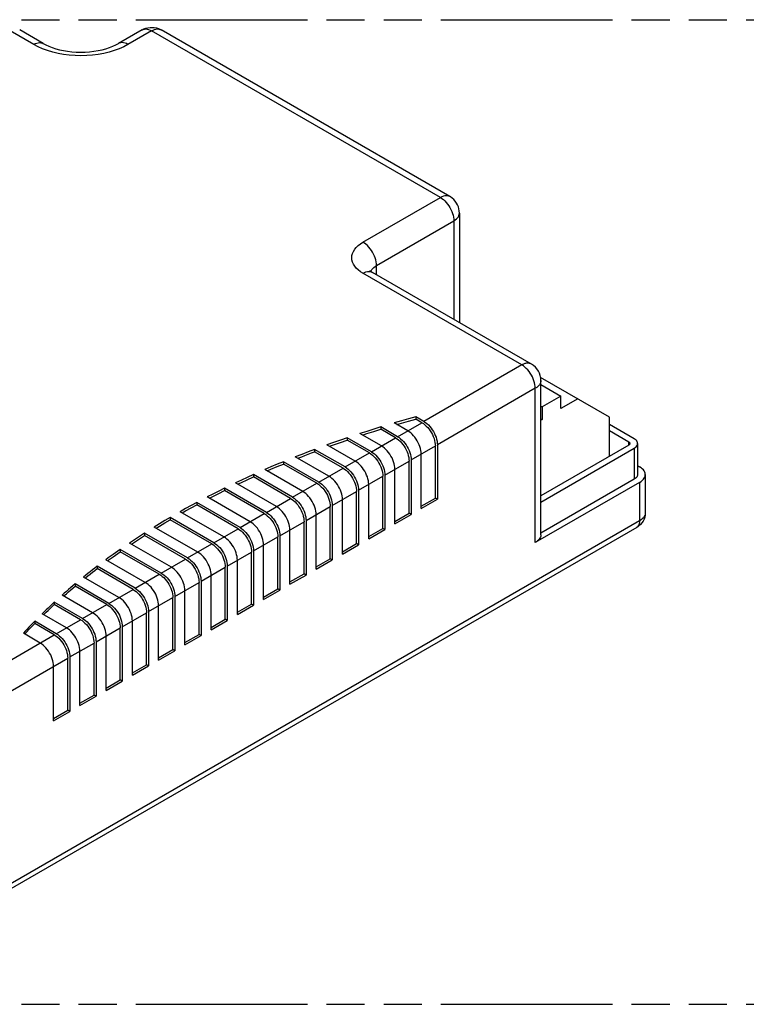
# Model space of a CAD drawing. Header units: millimetres. Extents: x 0 to 210, y 0 to 297.
# Tile 7 of 9: x 91 to 128, y 208 to 258. Entities that reach past the tile are written whole.
import ezdxf

# ---------------------------------------------------------------- set-up
doc = ezdxf.new("R2010")
doc.units = ezdxf.units.MM
doc.header["$LTSCALE"] = 19.36
doc.linetypes.add('PHANTOM', pattern=[0.8, 0.45, -0.05, 0.1, -0.05, 0.1, -0.05])
doc.layers.get('0').update_dxf_attribs({"linetype": 'CONTINUOUS'})
doc.layers.add('DEFAULT_3', color=7, linetype='PHANTOM')
doc.layers.add('Z_AXIS', color=7, linetype='CONTINUOUS')

msp = doc.modelspace()

# ---------------------------------------------------------------- linework, layer by layer
at = {"color": 9, "linetype": 'Continuous'}
for p, q in [((91.4096, 256.4243), (90.2134, 257.1149)), ((97.3906, 257.1149), (96.1944, 256.4243)), ((112.0525, 248.65), (97.3906, 257.1149)), ((108.1222, 246.3808), (112.0525, 248.65)), ((108.8057, 245.1969), (112.736, 247.4661)), ((112.736, 247.4661), (112.736, 242.4655)), ((108.8057, 244.7346), (108.8057, 245.1969)), ((116.1879, 240.1456), (108.1222, 244.8023)), ((108.5375, 244.8949), (108.5468, 244.9265)), ((108.5468, 244.9265), (108.5768, 244.9866)), ((116.1879, 240.1456), (111.2152, 237.2747)), ((116.8715, 238.9617), (111.8988, 236.0908)), ((116.8715, 231.1281), (116.8715, 238.9617)), ((109.8823, 236.5051), (111.1127, 237.2155)), ((108.5494, 235.7356), (109.7798, 236.4459)), ((110.5659, 235.3212), (111.7962, 236.0316)), ((121.622, 236.0808), (121.622, 236.2386)), ((107.2166, 234.966), (108.4469, 235.6764)), ((121.8954, 235.9229), (121.8954, 234.3443)), ((109.233, 234.5517), (110.4633, 235.262)), ((105.8837, 234.1965), (107.114, 234.9069)), ((104.5508, 233.427), (105.7811, 234.1373)), ((107.9001, 233.7821), (109.1305, 234.4925)), ((122.1689, 234.1865), (122.1689, 232.233)), ((106.5672, 233.0126), (107.7976, 233.7229)), ((103.2179, 232.6574), (104.4482, 233.3678)), ((101.885, 231.8879), (103.1154, 232.5982)), ((105.2343, 232.243), (106.4647, 232.9534)), ((122.1689, 232.233), (82.8998, 209.5612)), ((103.9014, 231.4735), (105.1318, 232.1839)), ((100.5521, 231.1183), (101.7825, 231.8287)), ((99.2192, 230.3488), (100.4496, 231.0591)), ((102.5685, 230.704), (103.7989, 231.4143)), ((101.2356, 229.9344), (102.466, 230.6448)), ((97.8863, 229.5793), (99.1167, 230.2896)), ((96.5534, 228.8097), (97.7838, 229.5201)), ((99.9027, 229.1649), (101.1331, 229.8752)), ((98.5699, 228.3953), (99.8002, 229.1057)), ((95.2205, 228.0402), (96.4509, 228.7505)), ((97.237, 227.6258), (98.4673, 228.3362)), ((93.8876, 227.2706), (95.118, 227.981)), ((95.9041, 226.8563), (97.1344, 227.5666)), ((92.5548, 226.5011), (93.7851, 227.2114)), ((94.5712, 226.0867), (95.8015, 226.7971)), ((83.7201, 221.4004), (92.4522, 226.4419)), ((93.2383, 225.3172), (94.4687, 226.0275)), ((84.4036, 220.2165), (93.1358, 225.258))]:
    msp.add_line(p, q, dxfattribs=at)
at = {"color": 7, "linetype": 'Continuous'}
for p, q in [((91.8929, 256.4721), (90.6967, 257.1627)), ((96.9072, 257.1628), (95.711, 256.4721)), ((112.5358, 248.6979), (97.8739, 257.1628)), ((113.0191, 247.8607), (113.0191, 242.302)), ((116.6713, 240.1935), (108.6055, 244.8502)), ((120.6309, 237.5015), (117.1403, 239.5168)), ((117.1546, 231.5227), (117.1546, 239.3564)), ((117.1546, 239.1534), (118.1702, 238.567)), ((118.1702, 238.567), (117.2132, 238.0145)), ((118.1702, 237.9356), (118.1702, 238.567)), ((117.1546, 238.0484), (117.2132, 238.0145)), ((117.2132, 238.0145), (117.2132, 237.3831)), ((119.0246, 238.4289), (118.1702, 237.9356)), ((111.2152, 237.2747), (110.8077, 237.5099)), ((120.6309, 235.5085), (120.6309, 237.5015)), ((110.3977, 236.8026), (109.7091, 237.2002)), ((111.1127, 237.2155), (110.8077, 237.3915)), ((117.1546, 237.417), (117.2132, 237.3831)), ((117.2132, 237.3831), (117.1546, 237.3493)), ((121.8954, 236.3965), (120.6309, 237.1266)), ((109.0621, 236.0316), (107.9687, 236.6628)), ((109.8823, 236.5051), (109.0297, 236.9974)), ((109.7798, 236.4459), (109.0297, 236.879)), ((120.6309, 236.8108), (121.622, 236.2386)), ((107.7292, 235.262), (106.2964, 236.0892)), ((108.5494, 235.7356), (107.318, 236.4466)), ((108.4469, 235.6764), (107.318, 236.3282)), ((111.7962, 233.3874), (111.7962, 236.0316)), ((111.8988, 236.0908), (111.8988, 233.3283)), ((121.622, 236.0808), (117.1546, 233.5015)), ((122.0653, 236.1597), (122.0653, 234.5811)), ((107.2166, 234.966), (105.67, 235.8589)), ((107.114, 234.9069), (105.67, 235.7406)), ((111.0812, 232.8562), (111.0812, 235.6187)), ((117.1546, 233.1858), (121.8954, 235.9229)), ((105.8837, 234.1965), (104.0838, 235.2357)), ((105.7811, 234.1373), (104.0838, 235.1173)), ((106.3963, 234.4925), (104.6866, 235.4795)), ((110.4633, 232.6179), (110.4633, 235.262)), ((110.5659, 235.3212), (110.5659, 232.5587)), ((122.0653, 235.0355), (122.1689, 234.9758)), ((104.5508, 233.427), (102.5578, 234.5776)), ((105.0634, 233.7229), (103.1377, 234.8348)), ((109.233, 234.5517), (109.233, 231.7892)), ((109.7456, 232.0851), (109.7456, 234.8476)), ((122.452, 234.5811), (122.452, 232.6276)), ((103.7305, 232.9534), (101.6481, 234.1556)), ((104.4482, 233.3678), (102.5578, 234.4592)), ((108.4127, 231.3156), (108.4127, 234.0781)), ((109.1305, 231.8484), (109.1305, 234.4925)), ((122.1689, 234.1865), (116.8715, 231.1281)), ((121.8954, 234.3443), (117.1546, 231.6072)), ((103.2179, 232.6574), (101.0909, 233.8854)), ((103.1154, 232.5982), (101.0909, 233.767)), ((107.7976, 231.0788), (107.7976, 233.7229)), ((107.9001, 233.7821), (107.9001, 231.0196)), ((101.885, 231.8879), (99.6823, 233.1596)), ((101.7825, 231.8287), (99.6823, 233.0412)), ((102.3976, 232.1839), (100.2172, 233.4427)), ((106.5672, 233.0126), (106.5672, 230.2501)), ((107.0799, 230.5461), (107.0799, 233.3086)), ((111.0785, 232.8547), (111.8988, 233.3283)), ((111.0812, 232.9746), (111.7962, 233.3874)), ((111.8988, 233.3283), (111.7962, 233.3874)), ((101.0648, 231.4143), (98.8443, 232.6963)), ((105.747, 229.7765), (105.747, 232.539)), ((106.4647, 230.3093), (106.4647, 232.9534)), ((109.7456, 232.2035), (110.4633, 232.6179)), ((109.7456, 232.0851), (110.5659, 232.5587)), ((110.5659, 232.5587), (110.4633, 232.6179)), ((100.5521, 231.1183), (98.3317, 232.4003)), ((100.4496, 231.0591), (98.3317, 232.2819)), ((105.1318, 229.5397), (105.1318, 232.1839)), ((105.2343, 232.243), (105.2343, 229.4805)), ((122.0187, 231.9011), (82.7497, 209.2293)), ((99.2192, 230.3488), (97.0388, 231.6076)), ((99.7319, 230.6448), (97.5292, 231.9165)), ((104.4141, 229.007), (104.4141, 231.7695)), ((108.4127, 231.434), (109.1305, 231.8484)), ((108.4127, 231.3156), (109.233, 231.7892)), ((109.233, 231.7892), (109.1305, 231.8484)), ((98.399, 229.8752), (96.272, 231.1032)), ((99.1167, 230.2896), (97.0388, 231.4892)), ((103.7989, 228.7702), (103.7989, 231.4143)), ((103.9014, 231.4735), (103.9014, 228.711)), ((107.0799, 230.6645), (107.7976, 231.0788)), ((107.0799, 230.5461), (107.9001, 231.0196)), ((107.9001, 231.0196), (107.7976, 231.0788)), ((97.8863, 229.5793), (95.8039, 230.7815)), ((97.7838, 229.5201), (95.8039, 230.6631)), ((102.466, 228.0007), (102.466, 230.6448)), ((102.5685, 230.704), (102.5685, 227.9415)), ((103.0812, 228.2374), (103.0812, 230.9999)), ((97.0661, 229.1057), (95.0731, 230.2563)), ((101.7483, 227.4679), (101.7483, 230.2304)), ((105.747, 229.8949), (106.4647, 230.3093)), ((105.747, 229.7765), (106.5672, 230.2501)), ((106.5672, 230.2501), (106.4647, 230.3093)), ((96.5534, 228.8097), (94.6277, 229.9215)), ((96.4509, 228.7505), (94.6277, 229.8032)), ((101.1331, 227.2311), (101.1331, 229.8752)), ((101.2356, 229.9344), (101.2356, 227.1719)), ((104.4141, 229.1254), (105.1318, 229.5397)), ((105.2343, 229.4805), (105.1318, 229.5397)), ((95.2205, 228.0402), (93.5109, 229.0272)), ((95.7332, 228.3362), (93.9333, 229.3753)), ((99.8002, 226.4616), (99.8002, 229.1057)), ((99.9027, 229.1649), (99.9027, 226.4024)), ((100.4154, 226.6984), (100.4154, 229.4609)), ((104.4141, 229.007), (105.2343, 229.4805)), ((95.118, 227.981), (93.5109, 228.9088)), ((99.0825, 225.9288), (99.0825, 228.6913)), ((103.0812, 228.3558), (103.7989, 228.7702)), ((103.0812, 228.2374), (103.9014, 228.711)), ((103.9014, 228.711), (103.7989, 228.7702)), ((93.8876, 227.2706), (92.4549, 228.0979)), ((94.4003, 227.5666), (92.8537, 228.4595)), ((98.4673, 225.692), (98.4673, 228.3362)), ((98.5699, 228.3953), (98.5699, 225.6328)), ((101.7483, 227.5863), (102.466, 228.0007)), ((102.5685, 227.9415), (102.466, 228.0007)), ((93.0674, 226.7971), (91.8359, 227.5081)), ((93.7851, 227.2114), (92.4549, 227.9795)), ((97.1344, 224.9225), (97.1344, 227.5666)), ((97.237, 227.6258), (97.237, 224.8633)), ((97.7496, 225.1593), (97.7496, 227.9218)), ((101.7483, 227.4679), (102.5685, 227.9415)), ((92.5548, 226.5011), (91.4613, 227.1324)), ((92.4522, 226.4419), (91.4613, 227.014)), ((96.4167, 224.3897), (96.4167, 227.1522)), ((100.4154, 226.8168), (101.1331, 227.2311)), ((100.4154, 226.6984), (101.2356, 227.1719)), ((101.2356, 227.1719), (101.1331, 227.2311)), ((91.7345, 226.0275), (90.8819, 226.5198)), ((95.8015, 224.153), (95.8015, 226.7971)), ((95.9041, 226.8563), (95.9041, 224.0938)), ((94.4687, 223.3834), (94.4687, 226.0275)), ((94.5712, 226.0867), (94.5712, 223.3242)), ((95.0838, 223.6202), (95.0838, 226.3827)), ((99.0825, 226.0472), (99.8002, 226.4616)), ((99.0825, 225.9288), (99.9027, 226.4024)), ((99.9027, 226.4024), (99.8002, 226.4616)), ((93.7509, 222.8507), (93.7509, 225.6132)), ((97.7496, 225.2777), (98.4673, 225.692)), ((97.7496, 225.1593), (98.5699, 225.6328)), ((98.5699, 225.6328), (98.4673, 225.692)), ((93.1358, 222.6139), (93.1358, 225.258)), ((93.2383, 225.3172), (93.2383, 222.5547)), ((92.4181, 222.0811), (92.4181, 224.8436)), ((96.4167, 224.5081), (97.1344, 224.9225)), ((96.4167, 224.3897), (97.237, 224.8633)), ((97.237, 224.8633), (97.1344, 224.9225)), ((95.0838, 223.7386), (95.8015, 224.153)), ((95.0838, 223.6202), (95.9041, 224.0938)), ((95.9041, 224.0938), (95.8015, 224.153)), ((93.7509, 222.9691), (94.4687, 223.3834)), ((93.7509, 222.8507), (94.5712, 223.3242)), ((94.5712, 223.3242), (94.4687, 223.3834)), ((92.4181, 222.1995), (93.1358, 222.6139)), ((92.4181, 222.0811), (93.2383, 222.5547)), ((93.2383, 222.5547), (93.1358, 222.6139))]:
    msp.add_line(p, q, dxfattribs=at)
for points in [[(96.9072, 257.1628), (97.0014, 257.2105), (97.1013, 257.248), (97.2057, 257.2744), (97.3131, 257.2891), (97.422, 257.2917), (97.531, 257.282), (97.6386, 257.2599), (97.743, 257.2257), (97.8434, 257.1796), (97.8739, 257.1627)], [(91.8929, 256.4721), (92.0278, 256.4), (92.1784, 256.3311), (92.3437, 256.2666), (92.5229, 256.2078), (92.7147, 256.1559), (92.9174, 256.1118), (93.1291, 256.0766), (93.3476, 256.0508), (93.571, 256.035), (93.7968, 256.0295), (94.0229, 256.0345), (94.2468, 256.0499), (94.4662, 256.0753), (94.6791, 256.1104), (94.8832, 256.1544), (95.0766, 256.2065), (95.2574, 256.2656), (95.4242, 256.3305), (95.5757, 256.3998), (95.711, 256.4721)], [(113.0191, 247.8607), (113.0134, 247.9661), (112.9959, 248.0714), (112.9666, 248.175), (112.9257, 248.2754), (112.8735, 248.3711), (112.8105, 248.4606), (112.7376, 248.5427), (112.6557, 248.616), (112.5657, 248.6799), (112.5358, 248.6979)], [(108.4964, 244.925), (108.4912, 244.9345), (108.4885, 244.9386), (108.4934, 244.933), (108.5069, 244.9197), (108.5298, 244.9005), (108.5625, 244.8769), (108.6055, 244.8502)], [(111.1127, 237.2155), (111.1897, 237.1659), (111.2648, 237.1079), (111.3384, 237.0408), (111.4093, 236.9661), (111.4763, 236.8845), (111.5389, 236.7972), (111.596, 236.7052), (111.6471, 236.6098), (111.6914, 236.512), (111.7285, 236.4131), (111.7578, 236.3144), (111.7791, 236.2171), (111.7918, 236.123), (111.7962, 236.0316)], [(111.2152, 237.2747), (111.2922, 237.2251), (111.3673, 237.1671), (111.441, 237.1), (111.5118, 237.0253), (111.5789, 236.9437), (111.6414, 236.8564), (111.6986, 236.7644), (111.7497, 236.6689), (111.794, 236.5711), (111.8311, 236.4722), (111.8604, 236.3735), (111.8816, 236.2762), (111.8944, 236.1822), (111.8988, 236.0908)], [(109.8823, 236.5051), (109.9593, 236.4556), (110.0344, 236.3975), (110.1081, 236.3305), (110.1789, 236.2557), (110.246, 236.1741), (110.3085, 236.0868), (110.3657, 235.9948), (110.4168, 235.8993), (110.4611, 235.8015), (110.4982, 235.7027), (110.5275, 235.604), (110.5487, 235.5067), (110.5615, 235.4126), (110.5659, 235.3212)], [(111.0812, 235.6187), (111.0768, 235.7102), (111.0641, 235.8043), (111.0428, 235.9016), (111.0135, 236.0003), (110.9764, 236.0992), (110.9321, 236.197), (110.8809, 236.2925), (110.8238, 236.3845), (110.7612, 236.4718), (110.6942, 236.5533), (110.6233, 236.628), (110.5497, 236.6951), (110.4746, 236.7531), (110.3977, 236.8026)], [(109.7456, 234.8476), (109.7412, 234.9391), (109.7285, 235.0332), (109.7072, 235.1305), (109.6779, 235.2292), (109.6408, 235.3281), (109.5965, 235.4259), (109.5454, 235.5214), (109.4882, 235.6134), (109.4257, 235.7007), (109.3586, 235.7822), (109.2878, 235.857), (109.2142, 235.924), (109.1391, 235.9821), (109.0621, 236.0316)], [(109.7798, 236.4459), (109.8568, 236.3964), (109.9319, 236.3383), (110.0056, 236.2713), (110.0764, 236.1965), (110.1434, 236.115), (110.206, 236.0277), (110.2631, 235.9357), (110.3142, 235.8402), (110.3585, 235.7424), (110.3957, 235.6436), (110.4249, 235.5448), (110.4462, 235.4475), (110.459, 235.3535), (110.4633, 235.262)], [(121.622, 236.2386), (121.6419, 236.2251), (121.6576, 236.2104), (121.6691, 236.1942), (121.6763, 236.1772), (121.6786, 236.1597)], [(121.6786, 236.1597), (121.6763, 236.1422), (121.6691, 236.1252), (121.6576, 236.109), (121.6419, 236.0943), (121.622, 236.0808)], [(122.0653, 236.1597), (122.0603, 236.2034), (122.0456, 236.2464), (122.0211, 236.2878), (121.9876, 236.3271), (121.9458, 236.3632), (121.8954, 236.3965)], [(121.8954, 235.9229), (121.9458, 235.9562), (121.9876, 235.9923), (122.0211, 236.0316), (122.0456, 236.073), (122.0603, 236.116), (122.0653, 236.1597)], [(108.4469, 235.6764), (108.5239, 235.6269), (108.599, 235.5688), (108.6727, 235.5017), (108.7435, 235.427), (108.8106, 235.3454), (108.8731, 235.2581), (108.9302, 235.1661), (108.9813, 235.0707), (109.0256, 234.9729), (109.0628, 234.874), (109.0921, 234.7753), (109.1133, 234.678), (109.1261, 234.5839), (109.1305, 234.4925)], [(108.5494, 235.7356), (108.6264, 235.6861), (108.7015, 235.628), (108.7752, 235.5609), (108.846, 235.4862), (108.9131, 235.4046), (108.9756, 235.3173), (109.0328, 235.2253), (109.0839, 235.1298), (109.1282, 235.032), (109.1653, 234.9331), (109.1946, 234.8344), (109.2159, 234.7371), (109.2286, 234.6431), (109.233, 234.5517)], [(108.4127, 234.0781), (108.4084, 234.1696), (108.3956, 234.2636), (108.3743, 234.3609), (108.345, 234.4597), (108.3079, 234.5585), (108.2636, 234.6564), (108.2125, 234.7518), (108.1553, 234.8438), (108.0928, 234.9311), (108.0257, 235.0127), (107.9549, 235.0874), (107.8813, 235.1545), (107.8062, 235.2125), (107.7292, 235.262)], [(107.114, 234.9069), (107.191, 234.8573), (107.2661, 234.7992), (107.3398, 234.7322), (107.4106, 234.6575), (107.4777, 234.5759), (107.5402, 234.4886), (107.5973, 234.3966), (107.6484, 234.3011), (107.6928, 234.2033), (107.7299, 234.1045), (107.7592, 234.0058), (107.7804, 233.9085), (107.7932, 233.8144), (107.7976, 233.7229)], [(107.2166, 234.966), (107.2936, 234.9165), (107.3687, 234.8584), (107.4423, 234.7914), (107.5131, 234.7167), (107.5802, 234.6351), (107.6428, 234.5478), (107.6999, 234.4558), (107.751, 234.3603), (107.7953, 234.2625), (107.8324, 234.1636), (107.8617, 234.0649), (107.883, 233.9676), (107.8957, 233.8735), (107.9001, 233.7821)], [(122.0653, 234.5811), (122.0603, 234.5374), (122.0456, 234.4945), (122.0211, 234.453), (121.9876, 234.4137), (121.9458, 234.3776), (121.8954, 234.3443)], [(122.4519, 234.5811), (122.4459, 234.6436), (122.4277, 234.7053), (122.3977, 234.7655), (122.3562, 234.8233), (122.3038, 234.8781), (122.2415, 234.9288), (122.1689, 234.9758)], [(122.1689, 234.1865), (122.2415, 234.2335), (122.3038, 234.2842), (122.3562, 234.339), (122.3977, 234.3968), (122.4277, 234.457), (122.4459, 234.5186), (122.4519, 234.5811)], [(105.7811, 234.1373), (105.8581, 234.0878), (105.9332, 234.0297), (106.0069, 233.9626), (106.0777, 233.8879), (106.1448, 233.8063), (106.2073, 233.7191), (106.2644, 233.6271), (106.3155, 233.5316), (106.3599, 233.4338), (106.397, 233.3349), (106.4263, 233.2362), (106.4475, 233.1389), (106.4603, 233.0448), (106.4647, 232.9534)], [(105.8837, 234.1965), (105.9607, 234.147), (106.0358, 234.0889), (106.1094, 234.0218), (106.1802, 233.9471), (106.2473, 233.8655), (106.3099, 233.7782), (106.367, 233.6862), (106.4181, 233.5907), (106.4624, 233.4929), (106.4995, 233.394), (106.5288, 233.2954), (106.5501, 233.1981), (106.5628, 233.104), (106.5672, 233.0126)], [(107.0799, 233.3086), (107.0755, 233.4), (107.0627, 233.4941), (107.0415, 233.5914), (107.0122, 233.6901), (106.975, 233.789), (106.9307, 233.8868), (106.8796, 233.9823), (106.8225, 234.0743), (106.7599, 234.1616), (106.6928, 234.2432), (106.622, 234.3179), (106.5484, 234.3849), (106.4733, 234.443), (106.3963, 234.4925)], [(105.747, 232.539), (105.7426, 232.6305), (105.7298, 232.7246), (105.7086, 232.8219), (105.6793, 232.9206), (105.6421, 233.0195), (105.5978, 233.1173), (105.5467, 233.2128), (105.4896, 233.3048), (105.427, 233.3921), (105.3599, 233.4736), (105.2891, 233.5483), (105.2155, 233.6154), (105.1404, 233.6734), (105.0634, 233.7229)], [(104.4482, 233.3678), (104.5252, 233.3182), (104.6003, 233.2602), (104.674, 233.1931), (104.7448, 233.1184), (104.8119, 233.0368), (104.8744, 232.9495), (104.9315, 232.8575), (104.9827, 232.7621), (105.027, 232.6643), (105.0641, 232.5654), (105.0934, 232.4667), (105.1146, 232.3694), (105.1274, 232.2753), (105.1318, 232.1839)], [(104.5508, 233.427), (104.6278, 233.3774), (104.7029, 233.3194), (104.7765, 233.2523), (104.8474, 233.1776), (104.9144, 233.096), (104.977, 233.0087), (105.0341, 232.9167), (105.0852, 232.8212), (105.1295, 232.7234), (105.1666, 232.6245), (105.1959, 232.5258), (105.2172, 232.4285), (105.2299, 232.3345), (105.2343, 232.243)], [(103.1154, 232.5982), (103.1924, 232.5487), (103.2675, 232.4906), (103.3411, 232.4236), (103.4119, 232.3488), (103.479, 232.2673), (103.5415, 232.18), (103.5987, 232.088), (103.6498, 231.9925), (103.6941, 231.8947), (103.7312, 231.7959), (103.7605, 231.6971), (103.7818, 231.5998), (103.7945, 231.5058), (103.7989, 231.4143)], [(103.2179, 232.6574), (103.2949, 232.6079), (103.37, 232.5498), (103.4436, 232.4828), (103.5145, 232.408), (103.5815, 232.3264), (103.6441, 232.2391), (103.7012, 232.1471), (103.7523, 232.0516), (103.7967, 231.9538), (103.8338, 231.855), (103.863, 231.7563), (103.8843, 231.659), (103.897, 231.5649), (103.9014, 231.4735)], [(104.4141, 231.7695), (104.4097, 231.8609), (104.3969, 231.955), (104.3757, 232.0523), (104.3464, 232.151), (104.3093, 232.2499), (104.2649, 232.3477), (104.2138, 232.4432), (104.1567, 232.5352), (104.0941, 232.6225), (104.0271, 232.7041), (103.9562, 232.7788), (103.8826, 232.8458), (103.8075, 232.9039), (103.7305, 232.9534)], [(122.452, 232.6276), (122.4452, 232.5235), (122.4246, 232.4194), (122.3901, 232.3177), (122.3418, 232.22), (122.28, 232.1279), (122.2052, 232.0432), (122.1177, 231.967), (122.0187, 231.9011)], [(103.0812, 230.9999), (103.0768, 231.0914), (103.064, 231.1855), (103.0428, 231.2828), (103.0135, 231.3815), (102.9764, 231.4804), (102.932, 231.5782), (102.8809, 231.6737), (102.8238, 231.7657), (102.7612, 231.853), (102.6942, 231.9345), (102.6233, 232.0093), (102.5497, 232.0763), (102.4746, 232.1344), (102.3976, 232.1839)], [(101.7825, 231.8287), (101.8595, 231.7792), (101.9346, 231.7211), (102.0082, 231.654), (102.079, 231.5793), (102.1461, 231.4977), (102.2086, 231.4104), (102.2658, 231.3184), (102.3169, 231.223), (102.3612, 231.1252), (102.3983, 231.0263), (102.4276, 230.9276), (102.4489, 230.8303), (102.4616, 230.7362), (102.466, 230.6448)], [(101.885, 231.8879), (101.962, 231.8384), (102.0371, 231.7803), (102.1107, 231.7132), (102.1816, 231.6385), (102.2487, 231.5569), (102.3112, 231.4696), (102.3683, 231.3776), (102.4194, 231.2821), (102.4638, 231.1843), (102.5009, 231.0854), (102.5302, 230.9867), (102.5514, 230.8894), (102.5641, 230.7954), (102.5685, 230.704)], [(117.1546, 231.5226), (117.1537, 231.4984), (117.1456, 231.4469), (117.1294, 231.396), (117.105, 231.3463), (117.0728, 231.298), (117.033, 231.2518), (116.986, 231.2078), (116.9322, 231.1666), (116.8715, 231.1281)], [(100.4496, 231.0591), (100.5266, 231.0096), (100.6017, 230.9515), (100.6753, 230.8845), (100.7461, 230.8098), (100.8132, 230.7282), (100.8757, 230.6409), (100.9329, 230.5489), (100.984, 230.4534), (101.0283, 230.3556), (101.0654, 230.2568), (101.0947, 230.1581), (101.116, 230.0608), (101.1287, 229.9667), (101.1331, 229.8752)], [(100.5521, 231.1183), (100.6291, 231.0688), (100.7042, 231.0107), (100.7778, 230.9437), (100.8487, 230.8689), (100.9158, 230.7874), (100.9783, 230.7001), (101.0354, 230.6081), (101.0865, 230.5126), (101.1309, 230.4148), (101.168, 230.3159), (101.1973, 230.2172), (101.2185, 230.1199), (101.2313, 230.0258), (101.2356, 229.9344)], [(101.7483, 230.2304), (101.7439, 230.3219), (101.7312, 230.4159), (101.7099, 230.5132), (101.6806, 230.612), (101.6435, 230.7108), (101.5991, 230.8087), (101.548, 230.9041), (101.4909, 230.9961), (101.4283, 231.0834), (101.3613, 231.165), (101.2904, 231.2397), (101.2168, 231.3068), (101.1417, 231.3648), (101.0648, 231.4143)], [(100.4154, 229.4609), (100.411, 229.5523), (100.3983, 229.6464), (100.377, 229.7437), (100.3477, 229.8424), (100.3106, 229.9413), (100.2663, 230.0391), (100.2151, 230.1346), (100.158, 230.2266), (100.0955, 230.3139), (100.0284, 230.3955), (99.9576, 230.4702), (99.8839, 230.5372), (99.8088, 230.5953), (99.7319, 230.6448)], [(99.1167, 230.2896), (99.1937, 230.2401), (99.2688, 230.182), (99.3424, 230.1149), (99.4133, 230.0402), (99.4803, 229.9586), (99.5429, 229.8714), (99.6, 229.7794), (99.6511, 229.6839), (99.6954, 229.5861), (99.7325, 229.4872), (99.7618, 229.3885), (99.7831, 229.2912), (99.7958, 229.1971), (99.8002, 229.1057)], [(99.2192, 230.3488), (99.2962, 230.2993), (99.3713, 230.2412), (99.445, 230.1741), (99.5158, 230.0994), (99.5829, 230.0178), (99.6454, 229.9305), (99.7025, 229.8385), (99.7537, 229.743), (99.798, 229.6452), (99.8351, 229.5463), (99.8644, 229.4477), (99.8856, 229.3504), (99.8984, 229.2563), (99.9027, 229.1649)], [(97.7838, 229.5201), (97.8608, 229.4705), (97.9359, 229.4125), (98.0095, 229.3454), (98.0804, 229.2707), (98.1474, 229.1891), (98.21, 229.1018), (98.2671, 229.0098), (98.3182, 228.9144), (98.3625, 228.8166), (98.3996, 228.7177), (98.4289, 228.619), (98.4502, 228.5217), (98.4629, 228.4276), (98.4673, 228.3362)], [(97.8863, 229.5793), (97.9633, 229.5297), (98.0384, 229.4717), (98.1121, 229.4046), (98.1829, 229.3299), (98.25, 229.2483), (98.3125, 229.161), (98.3697, 229.069), (98.4208, 228.9735), (98.4651, 228.8757), (98.5022, 228.7768), (98.5315, 228.6781), (98.5527, 228.5808), (98.5655, 228.4868), (98.5699, 228.3953)], [(99.0825, 228.6913), (99.0781, 228.7828), (99.0654, 228.8769), (99.0441, 228.9742), (99.0148, 229.0729), (98.9777, 229.1718), (98.9334, 229.2696), (98.8822, 229.3651), (98.8251, 229.4571), (98.7626, 229.5443), (98.6955, 229.6259), (98.6247, 229.7006), (98.551, 229.7677), (98.4759, 229.8257), (98.399, 229.8752)], [(97.7496, 227.9218), (97.7452, 228.0132), (97.7325, 228.1073), (97.7112, 228.2046), (97.6819, 228.3033), (97.6448, 228.4022), (97.6005, 228.5), (97.5494, 228.5955), (97.4922, 228.6875), (97.4297, 228.7748), (97.3626, 228.8564), (97.2918, 228.9311), (97.2181, 228.9981), (97.1431, 229.0562), (97.0661, 229.1057)], [(96.4509, 228.7505), (96.5279, 228.701), (96.603, 228.6429), (96.6766, 228.5759), (96.7475, 228.5011), (96.8145, 228.4196), (96.8771, 228.3323), (96.9342, 228.2403), (96.9853, 228.1448), (97.0296, 228.047), (97.0667, 227.9482), (97.096, 227.8494), (97.1173, 227.7521), (97.13, 227.6581), (97.1344, 227.5666)], [(96.5534, 228.8097), (96.6304, 228.7602), (96.7055, 228.7021), (96.7792, 228.6351), (96.85, 228.5603), (96.9171, 228.4787), (96.9796, 228.3914), (97.0368, 228.2994), (97.0879, 228.2039), (97.1322, 228.1061), (97.1693, 228.0073), (97.1986, 227.9086), (97.2198, 227.8113), (97.2326, 227.7172), (97.237, 227.6258)], [(95.2205, 228.0402), (95.2975, 227.9907), (95.3726, 227.9326), (95.4463, 227.8655), (95.5171, 227.7908), (95.5842, 227.7092), (95.6467, 227.6219), (95.7039, 227.5299), (95.755, 227.4344), (95.7993, 227.3366), (95.8364, 227.2377), (95.8657, 227.139), (95.887, 227.0417), (95.8997, 226.9477), (95.9041, 226.8563)], [(96.4167, 227.1522), (96.4123, 227.2437), (96.3996, 227.3378), (96.3783, 227.4351), (96.349, 227.5338), (96.3119, 227.6327), (96.2676, 227.7305), (96.2165, 227.826), (96.1593, 227.918), (96.0968, 228.0053), (96.0297, 228.0868), (95.9589, 228.1616), (95.8852, 228.2286), (95.8102, 228.2867), (95.7332, 228.3362)], [(95.0838, 226.3827), (95.0794, 226.4742), (95.0667, 226.5682), (95.0454, 226.6655), (95.0161, 226.7643), (94.979, 226.8631), (94.9347, 226.9609), (94.8836, 227.0564), (94.8264, 227.1484), (94.7639, 227.2357), (94.6968, 227.3173), (94.626, 227.392), (94.5524, 227.4591), (94.4773, 227.5171), (94.4003, 227.5666)], [(95.118, 227.981), (95.195, 227.9315), (95.2701, 227.8734), (95.3438, 227.8063), (95.4146, 227.7316), (95.4817, 227.65), (95.5442, 227.5627), (95.6013, 227.4707), (95.6524, 227.3753), (95.6967, 227.2775), (95.7339, 227.1786), (95.7632, 227.0799), (95.7844, 226.9826), (95.7972, 226.8885), (95.8015, 226.7971)], [(93.7851, 227.2114), (93.8621, 227.1619), (93.9372, 227.1038), (94.0109, 227.0368), (94.0817, 226.9621), (94.1488, 226.8805), (94.2113, 226.7932), (94.2684, 226.7012), (94.3195, 226.6057), (94.3639, 226.5079), (94.401, 226.4091), (94.4303, 226.3104), (94.4515, 226.2131), (94.4643, 226.119), (94.4687, 226.0275)], [(93.8876, 227.2706), (93.9646, 227.2211), (94.0397, 227.163), (94.1134, 227.096), (94.1842, 227.0212), (94.2513, 226.9397), (94.3139, 226.8524), (94.371, 226.7604), (94.4221, 226.6649), (94.4664, 226.5671), (94.5035, 226.4682), (94.5328, 226.3695), (94.5541, 226.2722), (94.5668, 226.1781), (94.5712, 226.0867)], [(92.5548, 226.5011), (92.6318, 226.4516), (92.7069, 226.3935), (92.7805, 226.3264), (92.8513, 226.2517), (92.9184, 226.1701), (92.981, 226.0828), (93.0381, 225.9908), (93.0892, 225.8953), (93.1335, 225.7975), (93.1706, 225.6986), (93.1999, 225.5999), (93.2212, 225.5027), (93.2339, 225.4086), (93.2383, 225.3172)], [(93.7509, 225.6132), (93.7466, 225.7046), (93.7338, 225.7987), (93.7125, 225.896), (93.6833, 225.9947), (93.6461, 226.0936), (93.6018, 226.1914), (93.5507, 226.2869), (93.4935, 226.3789), (93.431, 226.4662), (93.3639, 226.5478), (93.2931, 226.6225), (93.2195, 226.6895), (93.1444, 226.7476), (93.0674, 226.7971)], [(92.4181, 224.8436), (92.4137, 224.9351), (92.4009, 225.0291), (92.3797, 225.1265), (92.3504, 225.2252), (92.3132, 225.3241), (92.2689, 225.4219), (92.2178, 225.5174), (92.1607, 225.6094), (92.0981, 225.6966), (92.031, 225.7782), (91.9602, 225.8529), (91.8866, 225.92), (91.8115, 225.978), (91.7345, 226.0275)], [(92.4522, 226.4419), (92.5292, 226.3924), (92.6043, 226.3343), (92.678, 226.2672), (92.7488, 226.1925), (92.8159, 226.1109), (92.8784, 226.0237), (92.9355, 225.9317), (92.9866, 225.8362), (93.031, 225.7384), (93.0681, 225.6395), (93.0974, 225.5408), (93.1186, 225.4435), (93.1314, 225.3494), (93.1358, 225.258)]]:
    msp.add_lwpolyline(points, dxfattribs=at)
at = {"color": 9, "linetype": 'Continuous'}
for points in [[(96.9072, 257.1628), (96.9644, 257.1887), (97.0269, 257.2039), (97.094, 257.2079), (97.1648, 257.2009), (97.2385, 257.1829), (97.314, 257.1541), (97.3906, 257.1149)], [(97.3906, 257.1149), (97.4664, 257.1538), (97.5415, 257.1825), (97.6151, 257.2007), (97.686, 257.2079), (97.7532, 257.204), (97.816, 257.189), (97.8739, 257.1628)], [(91.4096, 256.4243), (91.4861, 256.4635), (91.5617, 256.4923), (91.6354, 256.5103), (91.7062, 256.5173), (91.7733, 256.5132), (91.8358, 256.4981), (91.8929, 256.4721)], [(96.1944, 256.4243), (96.1178, 256.4635), (96.0423, 256.4923), (95.9686, 256.5103), (95.8978, 256.5173), (95.8307, 256.5132), (95.7682, 256.4981), (95.711, 256.4721)], [(96.1944, 256.4243), (95.977, 256.3092), (95.7443, 256.2061), (95.4951, 256.1144), (95.233, 256.0355), (94.9601, 255.9702), (94.6785, 255.9188), (94.3901, 255.8819), (94.0971, 255.8596), (93.802, 255.8522), (93.5069, 255.8596), (93.214, 255.8819), (92.9255, 255.9188), (92.6439, 255.9702), (92.3711, 256.0354), (92.1089, 256.1144), (91.8598, 256.2061), (91.627, 256.3092), (91.4096, 256.4243)], [(112.5358, 248.6979), (112.4793, 248.7236), (112.4167, 248.7389), (112.3495, 248.7431), (112.2786, 248.7361), (112.2048, 248.7181), (112.1291, 248.6893), (112.0525, 248.65)], [(112.0525, 248.65), (112.1291, 248.6008), (112.2048, 248.5422), (112.2786, 248.475), (112.3495, 248.4001), (112.4167, 248.3183), (112.4793, 248.2308), (112.5365, 248.1387), (112.5875, 248.043), (112.6319, 247.945), (112.6689, 247.846), (112.6981, 247.7472), (112.7191, 247.6501), (112.7318, 247.5561), (112.736, 247.4661)], [(112.736, 247.4661), (112.8082, 247.5128), (112.871, 247.5638), (112.9234, 247.6186), (112.9649, 247.6764), (112.9949, 247.7365), (113.0131, 247.7982), (113.0191, 247.8607)], [(108.1222, 244.8023), (107.9949, 244.8834), (107.8826, 244.9707), (107.7849, 245.0647), (107.7034, 245.164), (107.6394, 245.2672), (107.5932, 245.3735), (107.5653, 245.482), (107.5559, 245.5916), (107.5653, 245.7011), (107.5932, 245.8096), (107.6394, 245.916), (107.7034, 246.0192), (107.7849, 246.1184), (107.8826, 246.2125), (107.9948, 246.2998), (108.1222, 246.3808)], [(108.8057, 245.1969), (108.8014, 245.2878), (108.7886, 245.3825), (108.7673, 245.4798), (108.738, 245.5785), (108.7009, 245.6773), (108.6566, 245.7751), (108.6055, 245.8706), (108.5483, 245.9626), (108.4858, 246.0499), (108.4187, 246.1315), (108.3479, 246.2062), (108.2743, 246.2732), (108.1987, 246.3317), (108.1222, 246.3808)], [(108.5768, 244.9866), (108.6183, 245.0444), (108.6707, 245.0992), (108.7335, 245.1503), (108.8057, 245.1969)], [(108.1222, 244.8023), (108.1987, 244.8415), (108.2743, 244.8703), (108.3479, 244.8884), (108.4187, 244.8954), (108.4858, 244.8913), (108.5483, 244.8762), (108.6055, 244.8502)], [(116.6713, 240.1935), (116.6433, 240.2079), (116.614, 240.2195), (116.5834, 240.2285), (116.5515, 240.2346), (116.5185, 240.2381), (116.4845, 240.2387), (116.4495, 240.2366), (116.4136, 240.2317), (116.3771, 240.224), (116.34, 240.2137), (116.3024, 240.2006), (116.2645, 240.1849), (116.2263, 240.1665), (116.1879, 240.1456)], [(116.8715, 238.9617), (116.8672, 239.0526), (116.8543, 239.1473), (116.8331, 239.2446), (116.8038, 239.3433), (116.7667, 239.4421), (116.7223, 239.5399), (116.6713, 239.6354), (116.6141, 239.7274), (116.5516, 239.8147), (116.4845, 239.8963), (116.4137, 239.971), (116.34, 240.038), (116.2645, 240.0965), (116.1879, 240.1456)], [(117.1546, 239.3564), (117.1531, 239.3249), (117.1485, 239.2937), (117.1409, 239.2628), (117.1303, 239.2321), (117.1168, 239.2018), (117.1003, 239.172), (117.081, 239.1427), (117.0588, 239.1142), (117.034, 239.0864), (117.0064, 239.0594), (116.9763, 239.0334), (116.9437, 239.0084), (116.9087, 238.9845), (116.8715, 238.9617)], [(122.452, 232.6276), (122.4459, 232.5652), (122.4278, 232.5035), (122.3977, 232.4433), (122.3563, 232.3855), (122.3038, 232.3307), (122.2411, 232.2797), (122.1689, 232.233)], [(122.1689, 232.233), (122.1645, 232.1583), (122.1514, 232.0899), (122.1298, 232.029), (122.1002, 231.9767), (122.0629, 231.9338), (122.0187, 231.9011)]]:
    msp.add_lwpolyline(points, dxfattribs=at)
at = {"color": 7, "linetype": 'Continuous'}
msp.add_arc((116.1879, 239.3564), 0.9667, 0.00067, 59.99961, dxfattribs=at)
at = {"layer": 'DEFAULT_3', "color": 7, "linetype": 'PHANTOM'}
for p, q in [((50.1286, 257.68), (150.1286, 257.68)), ((50.1286, 207.68), (150.1286, 207.68))]:
    msp.add_line(p, q, dxfattribs=at)
at = {"layer": 'Z_AXIS', "color": 7, "linetype": 'Continuous'}
for p, q in [((110.8077, 237.5099), (110.4398, 237.4087)), ((110.8077, 237.5099), (110.8077, 237.3915)), ((110.0736, 237.3054), (109.7091, 237.2002)), ((109.8456, 237.1214), (110.0736, 237.187)), ((110.4398, 237.4087), (110.0736, 237.3054)), ((110.0736, 237.187), (110.4398, 237.2903)), ((110.4398, 237.2903), (110.8077, 237.3915)), ((108.3205, 236.7762), (107.9687, 236.6628)), ((108.1, 236.587), (108.3205, 236.6579)), ((108.6742, 236.8878), (108.3205, 236.7762)), ((108.3205, 236.6579), (108.6742, 236.7694)), ((109.0297, 236.9974), (108.6742, 236.8878)), ((108.6742, 236.7694), (109.0297, 236.879)), ((109.0297, 236.9974), (109.0297, 236.879)), ((106.635, 236.2101), (106.2964, 236.0892)), ((106.4229, 236.0162), (106.635, 236.0917)), ((106.9756, 236.3293), (106.635, 236.2101)), ((106.635, 236.0917), (106.9756, 236.2109)), ((107.318, 236.4466), (106.9756, 236.3293)), ((106.9756, 236.2109), (107.318, 236.3282)), ((107.318, 236.4466), (107.318, 236.3282)), ((105.0124, 235.6077), (104.6866, 235.4795)), ((105.3402, 235.7342), (105.0124, 235.6077)), ((105.67, 235.8589), (105.3402, 235.7342)), ((105.67, 235.8589), (105.67, 235.7406)), ((103.7663, 235.1037), (103.4509, 234.97)), ((104.0838, 235.2357), (103.7663, 235.1037)), ((103.7663, 234.9853), (104.0838, 235.1173)), ((104.0838, 235.2357), (104.0838, 235.1173)), ((102.5578, 234.5776), (102.2524, 234.4385)), ((102.5578, 234.5776), (102.5578, 234.4592)), ((103.4509, 234.97), (103.1377, 234.8348)), ((103.2547, 234.7672), (103.4509, 234.8516)), ((103.4509, 234.8516), (103.7663, 234.9853)), ((101.9492, 234.2979), (101.6481, 234.1556)), ((101.7607, 234.0907), (101.9492, 234.1795)), ((102.2524, 234.4385), (101.9492, 234.2979)), ((101.9492, 234.1795), (102.2524, 234.3201)), ((102.2524, 234.3201), (102.5578, 234.4592)), ((100.5062, 233.5918), (100.2172, 233.4427)), ((100.7974, 233.7393), (100.5062, 233.5918)), ((100.5062, 233.4734), (100.7974, 233.6209)), ((101.0909, 233.8854), (100.7974, 233.7393)), ((100.7974, 233.6209), (101.0909, 233.767)), ((101.0909, 233.8854), (101.0909, 233.767)), ((99.4006, 233.0066), (99.1213, 232.8521)), ((99.6823, 233.1596), (99.4006, 233.0066)), ((99.4006, 232.8882), (99.6823, 233.0412)), ((99.6823, 233.1596), (99.6823, 233.0412)), ((100.3253, 233.3803), (100.5062, 233.4734)), ((99.1213, 232.8521), (98.8443, 232.6963)), ((98.9479, 232.6364), (99.1213, 232.7337)), ((99.1213, 232.7337), (99.4006, 232.8882)), ((97.7942, 232.0791), (97.5292, 231.9165)), ((98.0617, 232.2404), (97.7942, 232.0791)), ((97.7942, 231.9607), (98.0617, 232.122)), ((98.3317, 232.4003), (98.0617, 232.2404)), ((98.0617, 232.122), (98.3317, 232.2819)), ((98.3317, 232.4003), (98.3317, 232.2819)), ((97.0388, 231.6076), (96.7806, 231.4408)), ((97.0388, 231.6076), (97.0388, 231.4892)), ((97.6284, 231.8592), (97.7942, 231.9607)), ((96.525, 231.2727), (96.272, 231.1032)), ((96.3667, 231.0486), (96.525, 231.1543)), ((96.7806, 231.4408), (96.525, 231.2727)), ((96.525, 231.1543), (96.7806, 231.3224)), ((96.7806, 231.3224), (97.0388, 231.4892)), ((95.4355, 230.5203), (95.1932, 230.3446)), ((95.8039, 230.7815), (95.8039, 230.6631)), ((95.1932, 230.3446), (95.0731, 230.2563)), ((95.1633, 230.2043), (95.1932, 230.2263)), ((95.1932, 230.2263), (95.4355, 230.4019)), ((94.6277, 229.9215), (94.6277, 229.8032)), ((93.5109, 229.0272), (93.5109, 228.9088)), ((92.4549, 228.0979), (92.4549, 227.9795)), ((91.4613, 227.1324), (91.4613, 227.014)), ((90.953, 226.4787), (90.9764, 226.5041))]:
    msp.add_line(p, q, dxfattribs=at)
for points in [[(104.8084, 235.4093), (105.0124, 235.4893), (105.1761, 235.5528)], [(105.1761, 235.5528), (105.5049, 235.6784), (105.67, 235.7406)], [(95.8039, 230.7815), (95.6804, 230.6948), (95.4355, 230.5203)], [(95.4355, 230.4019), (95.6804, 230.5764), (95.8039, 230.6631)], [(94.6277, 229.9215), (94.5102, 229.8313), (94.3934, 229.7407), (94.2773, 229.6498), (94.1619, 229.5586), (94.0472, 229.4671), (93.9333, 229.3753)], [(94.0189, 229.3259), (94.0472, 229.3487), (94.1619, 229.4402), (94.2773, 229.5314), (94.3934, 229.6223), (94.5102, 229.7129), (94.6277, 229.8032)], [(93.5109, 229.0272), (93.3995, 228.9333), (93.2889, 228.8391), (93.179, 228.7447), (93.0698, 228.6499), (92.9614, 228.5549), (92.8537, 228.4595)], [(92.9347, 228.4128), (92.9614, 228.4365), (93.0698, 228.5315), (93.179, 228.6263), (93.2889, 228.7208), (93.3995, 228.8149), (93.5109, 228.9088)], [(92.4549, 228.0979), (92.3498, 228.0002), (92.2454, 227.9023), (92.1419, 227.8042), (92.0391, 227.7057), (91.9371, 227.607), (91.8359, 227.5081)], [(91.912, 227.4641), (91.9371, 227.4886), (92.0391, 227.5874), (92.1419, 227.6858), (92.2454, 227.784), (92.3498, 227.8818), (92.4549, 227.9795)], [(91.4613, 227.1324), (91.3627, 227.0309), (91.2649, 226.9292), (91.1679, 226.8273), (91.0718, 226.725), (90.9764, 226.6225), (90.8819, 226.5198)], [(90.9764, 226.5041), (91.0718, 226.6066), (91.1679, 226.7089), (91.2649, 226.8108), (91.3627, 226.9125), (91.4613, 227.014)]]:
    msp.add_lwpolyline(points, dxfattribs=at)

doc.saveas('drawing.dxf')
